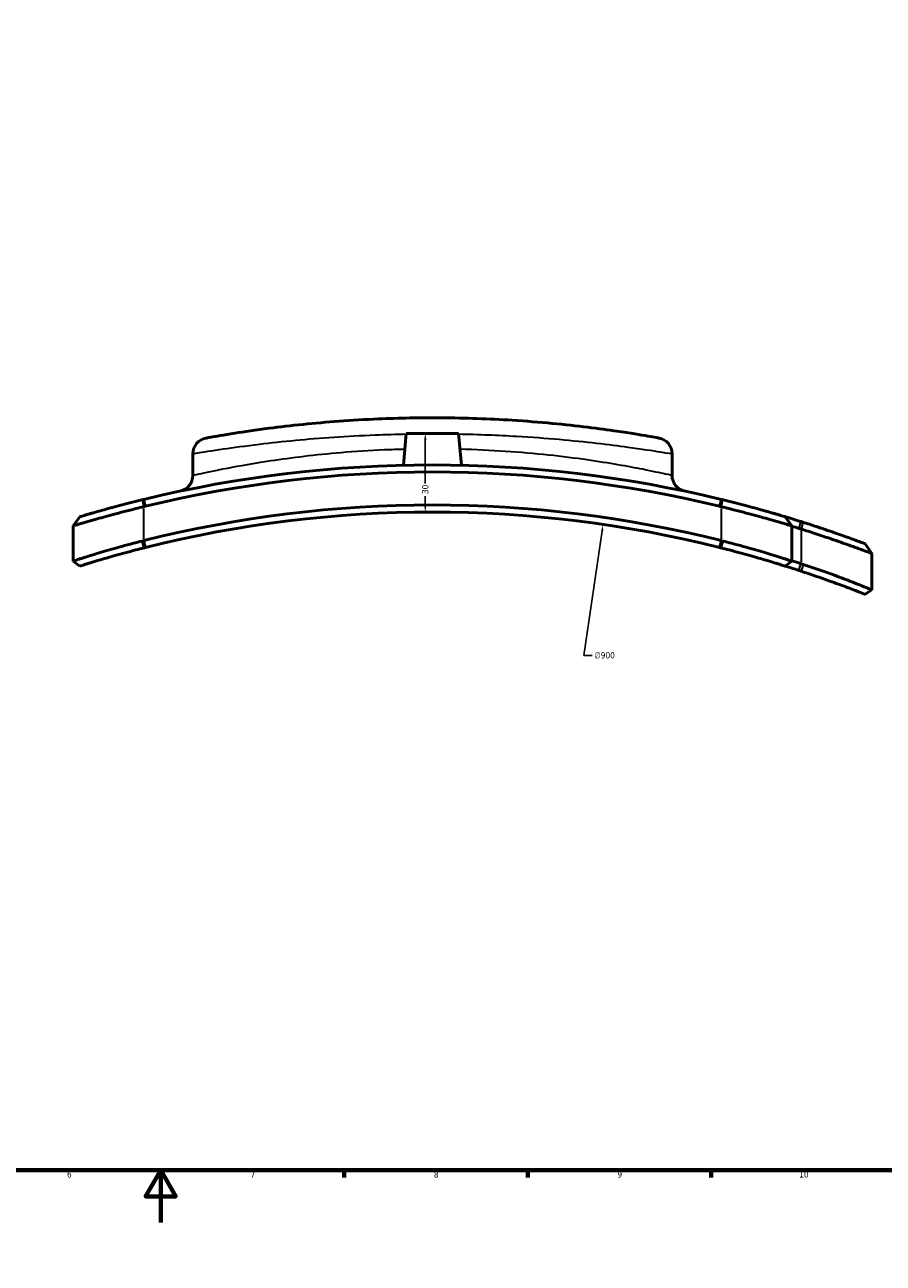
# Model space of a CAD drawing. Header units: millimetres. Extents: x -456 to 1391, y -624 to 930.
# Tile 4 of 9: x 369 to 696, y -16 to 457. Entities that reach past the tile are written whole.
import ezdxf

# ---------------------------------------------------------------- set-up
doc = ezdxf.new("R2010")
doc.units = ezdxf.units.MM
for name, color, linetype, lineweight in [('Border (ANSI)', 7, 'Continuous', 70), ('Dimension (ANSI)', 7, 'Continuous', 25), ('Visible (ANSI)', 7, 'Continuous', 50), ('Visible Narrow (ANSI)', 7, 'Continuous', 35)]:
    doc.layers.add(name, color=color, linetype=linetype, lineweight=lineweight)
doc.styles.add('Note Text (ANSI)', font='tahoma.ttf')
doc.dimstyles.new('Default - mm (ANSI)', dxfattribs={"dimtxt": 2.4, "dimasz": 2.5, "dimexe": 3.175, "dimexo": 1.6002, "dimgap": 0.8, "dimtad": 0, "dimtoh": 1, "dimdec": 0, "dimrnd": 1e-08, "dimzin": 4, "dimdsep": 46, "dimtxsty": 'Note Text (ANSI)', "dimcen": 0.09, "dimdle": 10, "dimclrd": 256, "dimclre": 256, "dimclrt": 5, "dimadec": 1, "dimazin": 1, "dimtfac": 1.27, "dimtofl": 0, "dimtmove": 0, "dimatfit": 3, "dimfxl": 1, "dimtolj": 1, "dimtzin": 4, "dimlwd": -1, "dimlwe": -1, "dimarcsym": 0})

# ---------------------------------------------------------------- blocks, each defined once
blk = doc.blocks.new('Borders Default Border')
at = {"layer": 'Border (ANSI)'}
for p, q in [((490.58, 20), (490.58, 17.2)), ((560.67, 20), (560.67, 17.2)), ((630.75, 20), (630.75, 17.2))]:
    blk.add_line(p, q, dxfattribs=at)
at = {"layer": 'Border (ANSI)', "flags": 128}
for points in [[(20, 20), (20, 574), (821, 574), (821, 20), (20, 20)], [(420.5, 0), (420.5, 20), (414.73, 10), (426.27, 10), (420.5, 20)]]:
    blk.add_lwpolyline(points, dxfattribs=at)
at = {"layer": 'Border (ANSI)', "color": 5, "true_color": 0x0000ff, "char_height": 2.4, "attachment_point": 7, "style": 'Note Text (ANSI)'}
for s, insert in [('6', (384.69, 17.15)), ('7', (454.8, 17.2)), ('8', (524.84, 17.15)), ('9', (594.92, 17.15)), ('10', (664.35, 17.15))]:
    blk.add_mtext(s, dxfattribs=dict(at, insert=insert))
blk = doc.blocks.new('*D6')
at = {"layer": 'Defpoints', "color": 0, "transparency": 16777216}
for p in [(589.44, 266.63), (459.15, -623.89)]:
    blk.add_point(p, dxfattribs=at)
at = {"layer": 'Dimension (ANSI)', "transparency": 16777216}
for p, q in [((582.11, 216.55), (589.07, 264.16)), ((585.28, 216.55), (582.11, 216.55))]:
    blk.add_line(p, q, dxfattribs=at)
blk.add_solid([(588.66, 264.22), (589.49, 264.1), (589.44, 266.63)], dxfattribs=at)
at = {"layer": 'Dimension (ANSI)', "color": 5, "transparency": 16777216, "insert": (586.08, 217.85), "char_height": 2.4, "attachment_point": 1, "style": 'Note Text (ANSI)'}
blk.add_mtext('\\A1;∅900', dxfattribs=at)
blk = doc.blocks.new('*D10')
at = {"layer": 'Defpoints', "color": 0, "transparency": 16777216}
for p in [(524.29, 301.37), (521.54, 271.37), (524.29, 271.37)]:
    blk.add_point(p, dxfattribs=at)
at = {"layer": 'Dimension (ANSI)', "transparency": 16777216}
for p, q in [((521.54, 298.87), (521.54, 282.33)), ((521.54, 273.87), (521.54, 277.42)), ((522.69, 271.37), (518.36, 271.37))]:
    blk.add_line(p, q, dxfattribs=at)
for points in [[(521.12, 298.87), (521.96, 298.87), (521.54, 301.37)], [(521.12, 273.87), (521.96, 273.87), (521.54, 271.37)]]:
    blk.add_solid(points, dxfattribs=at)
at = {"layer": 'Dimension (ANSI)', "color": 5, "transparency": 16777216, "insert": (520.29, 278.22), "char_height": 2.4, "attachment_point": 1, "rotation": 90, "style": 'Note Text (ANSI)'}
blk.add_mtext('\\A1;30', dxfattribs=at)

msp = doc.modelspace()

# ---------------------------------------------------------------- linework, layer by layer
at = {"layer": 'Visible (ANSI)'}
for p, q in [((514.29, 301.37), (513.23, 289.24)), ((514.29, 301.37), (534.29, 301.37)), ((534.29, 301.37), (535.35, 289.24)), ((432.79, 293.61), (432.79, 285.32)), ((615.79, 293.61), (615.79, 285.32)), ((387.04, 266.1), (389.63, 269.58)), ((387.04, 266.1), (387.04, 252.63)), ((661.54, 266.1), (658.96, 269.58)), ((661.54, 252.63), (661.54, 266.1)), ((689.52, 259.24), (692.04, 255.58)), ((692.04, 241.64), (692.04, 255.58)), ((387.04, 252.63), (389.62, 250.75)), ((661.54, 252.63), (658.97, 250.75)), ((689.54, 239.94), (692.04, 241.64))]:
    msp.add_line(p, q, dxfattribs=at)
for centre, radius, start, end in [((438.89, 293.61), 6.1, 100.2506, 180), ((609.69, 293.61), 6.1, 0, 79.7494), ((524.29, -178.63), 468, 76.3744, 103.6256), ((524.29, -178.63), 465.3, 76.3744, 103.6256), ((426.69, 285.32), 6.1, 281.8801, 0), ((621.89, 285.32), 6.1, 180, 258.1199), ((524.29, -178.63), 452.7, 75.9045, 104.0955), ((524.29, -178.63), 450, 75.9045, 104.0955), ((524.29, -178.63), 468, 72.4975, 73.2768), ((524.29, -178.63), 465.3, 72.4975, 72.8442), ((524.29, -178.63), 450, 71.8858, 72.5856), ((524.29, -178.63), 452.7, 71.8858, 72.3512)]:
    msp.add_arc(centre, radius, start, end, dxfattribs=at)
for points, knots in [([(610.78, 299.62), (610.78, 299.62), (609.34, 299.88), (603.82, 300.83), (599.83, 301.49), (588.14, 303.21), (579.68, 304.3), (565.15, 305.68), (560.02, 306.09), (546.06, 306.96), (536.91, 307.3), (519.61, 307.42), (511.49, 307.27), (493.36, 306.5), (483.57, 305.74), (470.21, 304.38), (465.85, 303.86), (456.8, 302.69), (452.4, 302.04), (444.5, 300.8), (441.38, 300.25), (438.41, 299.73), (437.81, 299.62), (437.81, 299.62)], [-55.289053, -55.289053, -55.289053, -55.289053, -52.5239, -52.5239, -49.849409, -49.849409, -46.361875, -46.361875, -44.620917, -44.620917, -41.812602, -41.812602, -39.348069, -39.348069, -36.121792, -36.121792, -34.37347, -34.37347, -32.127533, -32.127533, -29.430487, -29.430487, -27.644526, -27.644526, -27.644526, -27.644526]), ([(413.46, 276.06), (412.55, 275.84), (411.63, 275.61), (408.04, 274.71), (405.36, 274.02), (400.65, 272.75), (398.59, 272.18), (396.87, 271.69), (396.29, 271.53), (395.74, 271.37), (394.68, 271.07), (394.18, 270.92), (393.24, 270.65), (392.81, 270.52), (391.62, 270.17), (390.98, 269.98), (389.92, 269.67), (389.63, 269.58), (389.63, 269.58)], [4.181127, 4.181127, 4.181127, 4.181127, 4.48888, 4.48888, 5.370396, 5.370396, 6.186405, 6.186405, 6.186405, 6.459447, 6.459447, 6.73249, 6.73249, 7.002413, 7.002413, 7.545379, 7.545379, 8.257233, 8.257233, 8.257233, 8.257233]), ([(414.04, 276.2), (413.95, 276.18), (413.85, 276.15), (413.66, 276.11), (413.56, 276.08), (413.46, 276.06)], [4.11557622, 4.11557622, 4.11557622, 4.11557622, 4.14835138, 4.14835138, 4.18112655, 4.18112655, 4.18112655, 4.18112655]), ([(635.12, 276.06), (635.03, 276.08), (634.93, 276.11), (634.74, 276.15), (634.64, 276.18), (634.54, 276.2)], [12.33333916, 12.33333916, 12.33333916, 12.33333916, 12.36611432, 12.36611432, 12.39888949, 12.39888949, 12.39888949, 12.39888949]), ([(658.96, 269.58), (658.96, 269.58), (658.67, 269.67), (657.61, 269.98), (656.97, 270.17), (655.78, 270.52), (655.35, 270.65), (654.41, 270.92), (653.91, 271.07), (652.85, 271.37), (652.3, 271.53), (651.72, 271.69), (650, 272.18), (647.93, 272.75), (643.22, 274.02), (640.55, 274.71), (636.96, 275.61), (636.03, 275.84), (635.12, 276.06)], [8.257233, 8.257233, 8.257233, 8.257233, 8.969087, 8.969087, 9.512052, 9.512052, 9.781976, 9.781976, 10.055018, 10.055018, 10.328061, 10.328061, 10.328061, 11.14407, 11.14407, 12.025586, 12.025586, 12.333339, 12.333339, 12.333339, 12.333339]), ([(387.04, 266.1), (387.04, 266.1), (387.39, 266.2), (388.64, 266.57), (389.39, 266.79), (390.78, 267.19), (391.29, 267.34), (392.37, 267.66), (392.96, 267.82), (394.18, 268.17), (394.81, 268.35), (395.47, 268.54), (397.44, 269.09), (399.79, 269.74), (405.08, 271.16), (408.06, 271.94), (412.03, 272.93), (413.04, 273.18), (414.04, 273.42)], [-8.257233, -8.257233, -8.257233, -8.257233, -7.545379, -7.545379, -7.002413, -7.002413, -6.73249, -6.73249, -6.459447, -6.459447, -6.186405, -6.186405, -6.186405, -5.370396, -5.370396, -4.48888, -4.48888, -4.181127, -4.181127, -4.181127, -4.181127]), ([(414.04, 273.42), (414.15, 273.45), (414.26, 273.47), (414.47, 273.53), (414.57, 273.55), (414.68, 273.58)], [-4.18112655, -4.18112655, -4.18112655, -4.18112655, -4.14835138, -4.14835138, -4.11557622, -4.11557622, -4.11557622, -4.11557622]), ([(633.91, 273.58), (634.01, 273.55), (634.12, 273.53), (634.33, 273.47), (634.44, 273.45), (634.54, 273.42)], [-12.39888949, -12.39888949, -12.39888949, -12.39888949, -12.36611432, -12.36611432, -12.33333916, -12.33333916, -12.33333916, -12.33333916]), ([(634.54, 273.42), (635.54, 273.18), (636.56, 272.93), (640.52, 271.94), (643.5, 271.16), (648.8, 269.74), (651.14, 269.09), (653.12, 268.54), (653.78, 268.35), (654.41, 268.17), (655.63, 267.82), (656.22, 267.66), (657.3, 267.34), (657.81, 267.19), (659.2, 266.79), (659.95, 266.57), (661.2, 266.2), (661.54, 266.1), (661.54, 266.1)], [-12.333339, -12.333339, -12.333339, -12.333339, -12.025586, -12.025586, -11.14407, -11.14407, -10.328061, -10.328061, -10.328061, -10.055018, -10.055018, -9.781976, -9.781976, -9.512052, -9.512052, -8.969087, -8.969087, -8.257233, -8.257233, -8.257233, -8.257233]), ([(664.23, 265.13), (664.37, 265.09), (664.5, 265.05), (664.77, 264.96), (664.91, 264.92), (665.04, 264.87)], [-12.52500631, -12.52500631, -12.52500631, -12.52500631, -12.48241753, -12.48241753, -12.43982875, -12.43982875, -12.43982875, -12.43982875]), ([(665.79, 267.47), (665.66, 267.51), (665.54, 267.55), (665.29, 267.63), (665.17, 267.67), (665.04, 267.71)], [12.43982875, 12.43982875, 12.43982875, 12.43982875, 12.48241753, 12.48241753, 12.52500631, 12.52500631, 12.52500631, 12.52500631]), ([(689.52, 259.24), (689.52, 259.24), (689.22, 259.35), (688.12, 259.76), (687.48, 260), (686.32, 260.43), (685.91, 260.58), (684.99, 260.92), (684.47, 261.11), (683.37, 261.51), (682.8, 261.71), (682.2, 261.93), (680.47, 262.55), (678.4, 263.28), (673.66, 264.9), (670.95, 265.81), (667.43, 266.95), (666.6, 267.21), (665.79, 267.47)], [8.338169, 8.338169, 8.338169, 8.338169, 9.068455, 9.068455, 9.607612, 9.607612, 9.86195, 9.86195, 10.146769, 10.146769, 10.431588, 10.431588, 10.431588, 11.255564, 11.255564, 12.160058, 12.160058, 12.439829, 12.439829, 12.439829, 12.439829]), ([(413.38, 260.28), (412.29, 260), (411.18, 259.71), (407.06, 258.64), (404.04, 257.81), (398.81, 256.31), (396.56, 255.64), (394.69, 255.07), (394.08, 254.88), (393.49, 254.7), (392.36, 254.34), (391.83, 254.18), (390.81, 253.86), (390.34, 253.7), (389.06, 253.29), (388.39, 253.07), (387.32, 252.73), (387.04, 252.63), (387.04, 252.63)], [-12.415751, -12.415751, -12.415751, -12.415751, -12.080209, -12.080209, -11.172144, -11.172144, -10.341726, -10.341726, -10.341726, -10.067062, -10.067062, -9.792398, -9.792398, -9.511309, -9.511309, -8.955556, -8.955556, -8.267701, -8.267701, -8.267701, -8.267701]), ([(414.04, 260.44), (413.93, 260.42), (413.82, 260.39), (413.6, 260.33), (413.49, 260.3), (413.38, 260.28)], [0.555951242, 0.555951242, 0.555951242, 0.555951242, 0.556704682, 0.556704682, 0.557458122, 0.557458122, 0.557458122, 0.557458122]), ([(635.21, 260.28), (635.09, 260.3), (634.98, 260.33), (634.76, 260.39), (634.65, 260.42), (634.54, 260.44)], [0.062418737, 0.062418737, 0.062418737, 0.062418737, 0.063172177, 0.063172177, 0.063925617, 0.063925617, 0.063925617, 0.063925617]), ([(661.54, 252.63), (661.54, 252.63), (661.26, 252.73), (660.2, 253.07), (659.52, 253.29), (658.25, 253.7), (657.77, 253.86), (656.76, 254.18), (656.23, 254.34), (655.1, 254.7), (654.51, 254.88), (653.89, 255.07), (652.03, 255.64), (649.77, 256.31), (644.55, 257.81), (641.53, 258.64), (637.41, 259.71), (636.3, 260), (635.21, 260.28)], [-8.267652, -8.267652, -8.267652, -8.267652, -7.579797, -7.579797, -7.024044, -7.024044, -6.742955, -6.742955, -6.468291, -6.468291, -6.193627, -6.193627, -6.193627, -5.36321, -5.36321, -4.455144, -4.455144, -4.119602, -4.119602, -4.119602, -4.119602]), ([(665.04, 264.87), (665.94, 264.59), (666.85, 264.3), (670.72, 263.05), (673.74, 262.05), (679.08, 260.23), (681.43, 259.4), (683.43, 258.69), (684.12, 258.45), (684.78, 258.21), (686.06, 257.76), (686.67, 257.54), (687.75, 257.15), (688.22, 256.98), (689.6, 256.48), (690.36, 256.19), (691.68, 255.71), (692.04, 255.58), (692.04, 255.58)], [-12.439829, -12.439829, -12.439829, -12.439829, -12.160058, -12.160058, -11.255564, -11.255564, -10.431588, -10.431588, -10.431588, -10.146769, -10.146769, -9.86195, -9.86195, -9.607612, -9.607612, -9.068455, -9.068455, -8.338169, -8.338169, -8.338169, -8.338169]), ([(389.62, 250.75), (389.62, 250.75), (389.89, 250.83), (390.9, 251.15), (391.55, 251.35), (392.76, 251.72), (393.21, 251.86), (394.17, 252.15), (394.67, 252.3), (395.74, 252.62), (396.29, 252.78), (396.87, 252.95), (398.62, 253.47), (400.72, 254.08), (405.55, 255.43), (408.32, 256.18), (412.06, 257.15), (413.06, 257.41), (414.04, 257.66)], [8.267701, 8.267701, 8.267701, 8.267701, 8.955556, 8.955556, 9.511309, 9.511309, 9.792398, 9.792398, 10.067062, 10.067062, 10.341726, 10.341726, 10.341726, 11.172144, 11.172144, 12.080209, 12.080209, 12.415751, 12.415751, 12.415751, 12.415751]), ([(414.04, 257.66), (414.15, 257.69), (414.26, 257.71), (414.48, 257.77), (414.59, 257.8), (414.7, 257.82)], [-0.557458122, -0.557458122, -0.557458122, -0.557458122, -0.556704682, -0.556704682, -0.555951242, -0.555951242, -0.555951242, -0.555951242]), ([(633.89, 257.82), (634, 257.8), (634.11, 257.77), (634.32, 257.71), (634.43, 257.69), (634.54, 257.66)], [-0.063925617, -0.063925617, -0.063925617, -0.063925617, -0.063172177, -0.063172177, -0.062418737, -0.062418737, -0.062418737, -0.062418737]), ([(634.54, 257.66), (635.53, 257.41), (636.53, 257.15), (640.27, 256.18), (643.03, 255.43), (647.86, 254.08), (649.97, 253.47), (651.72, 252.95), (652.3, 252.78), (652.85, 252.62), (653.91, 252.3), (654.42, 252.15), (655.38, 251.86), (655.83, 251.72), (657.04, 251.35), (657.68, 251.15), (658.7, 250.83), (658.97, 250.75), (658.97, 250.75)], [4.119602, 4.119602, 4.119602, 4.119602, 4.455144, 4.455144, 5.36321, 5.36321, 6.193627, 6.193627, 6.193627, 6.468291, 6.468291, 6.742955, 6.742955, 7.024044, 7.024044, 7.579797, 7.579797, 8.267652, 8.267652, 8.267652, 8.267652]), ([(665.89, 251.36), (665.75, 251.41), (665.61, 251.45), (665.33, 251.54), (665.18, 251.59), (665.04, 251.64)], [-0.008177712, -0.008177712, -0.008177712, -0.008177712, -0.007196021, -0.007196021, -0.006214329, -0.006214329, -0.006214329, -0.006214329]), ([(692.04, 241.64), (692.04, 241.64), (691.76, 241.76), (690.68, 242.2), (690.02, 242.48), (688.78, 242.98), (688.33, 243.16), (687.35, 243.56), (686.8, 243.78), (685.64, 244.24), (685.04, 244.47), (684.41, 244.72), (682.54, 245.45), (680.3, 246.3), (675.06, 248.22), (672, 249.3), (667.93, 250.68), (666.9, 251.02), (665.89, 251.36)], [-8.356173, -8.356173, -8.356173, -8.356173, -7.655258, -7.655258, -7.1001, -7.1001, -6.832491, -6.832491, -6.544942, -6.544942, -6.257392, -6.257392, -6.257392, -5.414684, -5.414684, -4.476321, -4.476321, -4.158611, -4.158611, -4.158611, -4.158611]), ([(664.2, 249.07), (664.34, 249.02), (664.48, 248.98), (664.76, 248.89), (664.9, 248.84), (665.04, 248.79)], [0.006214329, 0.006214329, 0.006214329, 0.006214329, 0.007196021, 0.007196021, 0.008177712, 0.008177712, 0.008177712, 0.008177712]), ([(665.04, 248.79), (665.96, 248.49), (666.89, 248.18), (670.61, 246.93), (673.43, 245.95), (678.31, 244.2), (680.43, 243.42), (682.2, 242.76), (682.81, 242.53), (683.38, 242.32), (684.48, 241.9), (685.01, 241.7), (685.95, 241.33), (686.38, 241.17), (687.57, 240.71), (688.22, 240.45), (689.26, 240.05), (689.54, 239.94), (689.54, 239.94)], [4.158611, 4.158611, 4.158611, 4.158611, 4.476321, 4.476321, 5.414684, 5.414684, 6.257392, 6.257392, 6.257392, 6.544942, 6.544942, 6.832491, 6.832491, 7.1001, 7.1001, 7.655258, 7.655258, 8.356173, 8.356173, 8.356173, 8.356173])]:
    msp.add_open_spline(points, degree=3, knots=knots, dxfattribs=at)
at = {"layer": 'Visible Narrow (ANSI)'}
for p, q in [((414.01, 273.55), (413.49, 275.93)), ((414.08, 276.07), (414.65, 273.71)), ((633.94, 273.71), (634.51, 276.07)), ((635.09, 275.93), (634.57, 273.55)), ((414.04, 261.09), (414.04, 272.77)), ((634.54, 272.77), (634.54, 261.09)), ((664.27, 265.26), (665, 267.58)), ((665.75, 267.34), (665.08, 265)), ((414.08, 260.31), (414.67, 257.96)), ((633.92, 257.96), (634.51, 260.31)), ((665.04, 264.21), (665.04, 252.3)), ((414.01, 257.79), (413.42, 260.15)), ((635.17, 260.15), (634.58, 257.79)), ((664.25, 249.2), (665, 251.51)), ((665.85, 251.23), (665.09, 248.92))]:
    msp.add_line(p, q, dxfattribs=at)
msp.add_arc((621.89, 285.32), 6.1, 183.906, 254.2139, dxfattribs=at)
for points, knots in [([(432.79, 293.61), (432.79, 293.61), (433.43, 293.72), (436.57, 294.24), (439.87, 294.78), (448.23, 296.01), (452.89, 296.65), (462.46, 297.81), (467.08, 298.32), (481.21, 299.66), (491.57, 300.41), (506.33, 300.99), (510.29, 301.11), (514.28, 301.18)], [27.644526, 27.644526, 27.644526, 27.644526, 29.430487, 29.430487, 32.127533, 32.127533, 34.37347, 34.37347, 36.121792, 36.121792, 39.348069, 39.348069, 40.503389, 40.503389, 40.503389, 40.503389]), ([(534.31, 301.18), (541.87, 301.04), (549.33, 300.75), (562.09, 300), (567.52, 299.6), (582.89, 298.24), (591.85, 297.16), (604.21, 295.47), (608.43, 294.81), (614.27, 293.88), (615.79, 293.62), (615.79, 293.61)], [42.430163, 42.430163, 42.430163, 42.430163, 44.620917, 44.620917, 46.361875, 46.361875, 49.849409, 49.849409, 52.5239, 52.5239, 55.289053, 55.289053, 55.289053, 55.289053]), ([(513.77, 295.34), (511.14, 295.27), (508.53, 295.18), (500.28, 294.82), (494.72, 294.46), (479.54, 293.18), (470.44, 292.06), (456.11, 289.91), (450.49, 288.92), (440.89, 287.08), (437.18, 286.28), (433.55, 285.49), (432.8, 285.32), (432.8, 285.32)], [14.837475, 14.837475, 14.837475, 14.837475, 15.597663, 15.597663, 17.265413, 17.265413, 20.336239, 20.336239, 22.877799, 22.877799, 25.705699, 25.705699, 27.650209, 27.650209, 27.650209, 27.650209]), ([(615.79, 285.32), (615.79, 285.32), (614.92, 285.52), (611.31, 286.3), (608.39, 286.93), (599.16, 288.74), (591.91, 290.05), (578.74, 291.93), (573.79, 292.56), (563.31, 293.68), (557.78, 294.16), (546.46, 294.92), (540.68, 295.19), (534.82, 295.34)], [0, 0, 0, 0, 2.096906, 2.096906, 4.400923, 4.400923, 7.65766, 7.65766, 9.386882, 9.386882, 11.116099, 11.116099, 12.812884, 12.812884, 12.812884, 12.812884])]:
    msp.add_open_spline(points, degree=3, knots=knots, dxfattribs=at)

# ---------------------------------------------------------------- block references
msp.add_blockref('Borders Default Border', (0, 0))

# ---------------------------------------------------------------- dimensions: what is measured, and where the dimension line sits
at = {"layer": 'Dimension (ANSI)'}
dim = msp.add_linear_dim(base=(521.54, 271.37), p1=(524.29, 301.37), p2=(524.29, 271.37), angle=90, dimstyle='Default - mm (ANSI)', override={"dimgap": 0.8, "dimtoh": 0, "dimdec": 0, "dimse1": 1, "dimtol": 0, "dimlim": 0, "dimtp": 0, "dimtm": 0, "dimtdec": 2, "dimatfit": 1}, dxfattribs=at)
dim.commit()
dim.dimension.update_dxf_attribs({"geometry": '*D10', "text_midpoint": (521.54, 279.87), "dimtype": 160})
dim = msp.add_diameter_dim_2p(p1=(459.15, -623.89), p2=(589.44, 266.63), dimstyle='Default - mm (ANSI)', override={"dimgap": 0.8, "dimtih": 1, "dimdec": 0, "dimlfac": 1, "dimtol": 0, "dimlim": 0, "dimtp": 0, "dimtm": 0, "dimtdec": 2}, dxfattribs=at)
dim.commit()
dim.dimension.update_dxf_attribs({"geometry": '*D6', "text_midpoint": (589.96, 216.55), "dimtype": 163})

doc.saveas('drawing.dxf')
